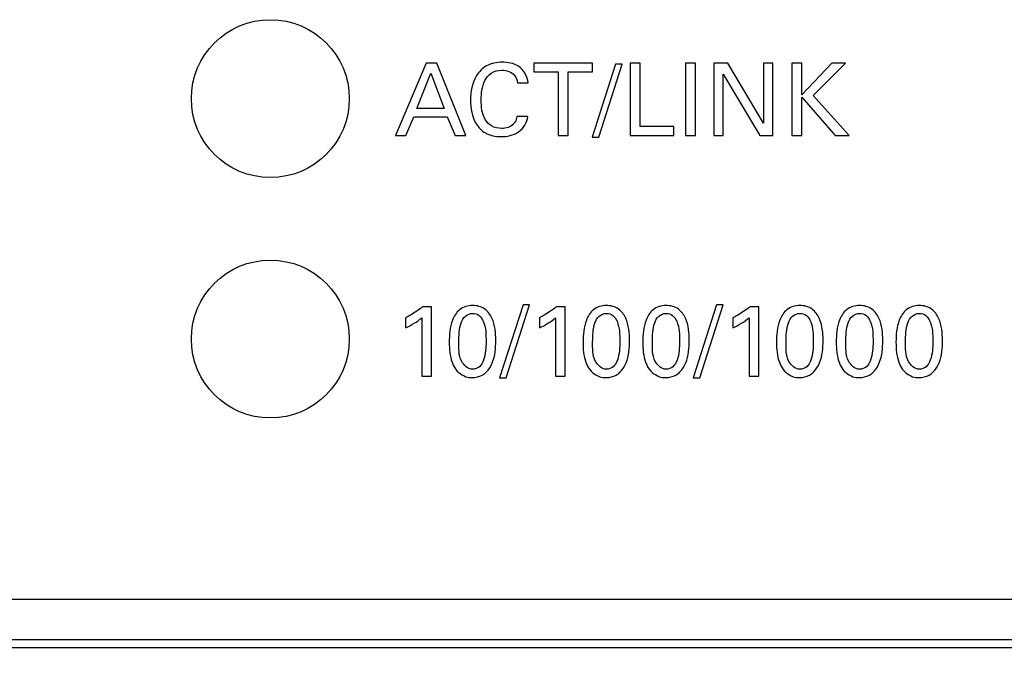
# Model space of a CAD drawing. Header units: inches. Extents: x 0 to 34, y 0 to 22.
# Tile 99 of 124: x 17.8 to 18.4, y 13.9 to 14.3. Entities that reach past the tile are written whole.
import ezdxf

# ---------------------------------------------------------------- set-up
doc = ezdxf.new("R2010")
doc.units = ezdxf.units.IN
doc.header["$LTSCALE"] = 1.87
doc.header["$MEASUREMENT"] = 0
doc.layers.get('0').update_dxf_attribs({"linetype": 'CONTINUOUS'})
doc.layers.add('02___PRT_ALL_AXES', color=7, linetype='CONTINUOUS')
doc.layers.add('DIMENSIONS', color=7, linetype='CONTINUOUS')
doc.styles.get("Standard").update_dxf_attribs({"font": 'txt', "width": 0.8})
doc.dimstyles.new('DIMSTYLE_1', dxfattribs={"dimtxt": 0.125, "dimasz": 0.18, "dimexe": 0.125, "dimexo": 0.0625, "dimgap": 0.0625, "dimtad": 0, "dimtih": 1, "dimtoh": 1, "dimdec": 3, "dimlfac": 2, "dimzin": 4, "dimdsep": 46, "dimtxsty": 'STANDARD', "dimblk": '_FILLED', "dimblk1": '_FILLED', "dimblk2": '_FILLED', "dimcen": 0.09, "dimadec": 0, "dimazin": 0, "dimtp": 0.001, "dimtm": 0.001, "dimtfac": 1, "dimtdec": 3, "dimtofl": 0, "dimtmove": 0, "dimatfit": 3, "dimldrblk": '_FILLED', "dimfxl": 1, "dimtolj": 1, "dimtzin": 4, "dimarcsym": 0})

# ---------------------------------------------------------------- blocks, each defined once
blk = doc.blocks.new('_FILLED')
at = {"color": 0, "linetype": 'BYBLOCK'}
blk.add_solid([(0, 0), (-1, 0.1736), (-1, -0.1736)], dxfattribs=at)
blk = doc.blocks.new('*D19')
at = {"layer": 'DIMENSIONS', "color": 2, "linetype": 'CONTINUOUS'}
for p, q in [((17.46205, 13.95021), (17.46205, 11.42521)), ((22.63705, 12.26921), (22.63705, 11.42521)), ((17.46205, 11.55021), (19.58705, 11.55021)), ((22.63705, 11.55021), (20.51205, 11.55021))]:
    blk.add_line(p, q, dxfattribs=at)
at = {"layer": 'DIMENSIONS', "color": 2, "linetype": 'CONTINUOUS', "xscale": 0.18, "yscale": 0.18, "zscale": 0.18, "rotation": 180}
blk.add_blockref('_FILLED', (17.46205, 11.55021), dxfattribs=at)
at = {"layer": 'DIMENSIONS', "color": 2, "linetype": 'CONTINUOUS', "xscale": 0.18, "yscale": 0.18, "zscale": 0.18}
blk.add_blockref('_FILLED', (22.63705, 11.55021), dxfattribs=at)
at = {"layer": 'DIMENSIONS', "color": 2, "linetype": 'CONTINUOUS', "insert": (19.94955, 11.61271), "char_height": 0.125, "width": 0.8, "attachment_point": 2, "line_spacing_factor": 0.9}
blk.add_mtext('10.350\\P[262.89]', dxfattribs=at)

msp = doc.modelspace()

# ---------------------------------------------------------------- linework, layer by layer
at = {"color": 7, "linetype": 'CONTINUOUS'}
for p, q in [((18.03414, 14.27231), (18.01513, 14.22717)), ((18.04083, 14.27231), (18.03414, 14.27231)), ((18.05908, 14.22717), (18.04083, 14.27231)), ((18.10145, 14.27231), (18.10145, 14.26699)), ((18.13789, 14.27231), (18.10145, 14.27231)), ((18.15239, 14.27175), (18.13776, 14.22617)), ((18.13789, 14.26699), (18.13789, 14.27231)), ((18.14188, 14.22617), (18.15645, 14.27175)), ((18.15645, 14.27175), (18.15239, 14.27175)), ((18.16151, 14.27231), (18.16151, 14.22717)), ((18.1677, 14.27231), (18.16151, 14.27231)), ((18.1677, 14.23273), (18.1677, 14.27231)), ((18.19595, 14.27231), (18.19595, 14.22717)), ((18.2022, 14.27231), (18.19595, 14.27231)), ((18.2022, 14.22717), (18.2022, 14.27231)), ((18.21376, 14.27231), (18.21376, 14.22717)), ((18.22245, 14.27231), (18.21376, 14.27231)), ((18.24464, 14.23498), (18.22245, 14.27231)), ((18.24464, 14.27231), (18.24464, 14.23498)), ((18.2504, 14.27231), (18.24464, 14.27231)), ((18.2504, 14.22717), (18.2504, 14.27231)), ((18.26226, 14.27231), (18.26226, 14.22717)), ((18.26845, 14.27231), (18.26226, 14.27231)), ((18.26845, 14.25255), (18.26845, 14.27231)), ((18.28727, 14.27231), (18.26845, 14.25255)), ((18.27564, 14.25211), (18.29583, 14.27231)), ((18.29583, 14.27231), (18.28727, 14.27231)), ((18.02845, 14.24399), (18.0372, 14.26612)), ((18.0372, 14.26612), (18.04551, 14.24399)), ((18.10145, 14.26699), (18.11658, 14.26699)), ((18.11658, 14.26699), (18.11658, 14.22717)), ((18.12276, 14.22717), (18.12276, 14.26699)), ((18.12276, 14.26699), (18.13789, 14.26699)), ((18.09114, 14.26012), (18.09784, 14.26012)), ((18.21945, 14.22717), (18.21945, 14.26549)), ((18.21945, 14.26549), (18.24239, 14.22717)), ((18.26845, 14.22717), (18.26845, 14.25112)), ((18.26845, 14.25112), (18.28927, 14.22717)), ((18.29802, 14.22717), (18.27564, 14.25211)), ((18.04551, 14.24399), (18.02845, 14.24399)), ((18.02157, 14.22717), (18.02645, 14.23892)), ((18.02645, 14.23892), (18.04739, 14.23892)), ((18.04739, 14.23892), (18.05227, 14.22717)), ((18.09771, 14.23905), (18.09083, 14.23905)), ((18.18871, 14.23273), (18.1677, 14.23273)), ((18.18871, 14.22717), (18.18871, 14.23273)), ((18.01513, 14.22717), (18.02157, 14.22717)), ((18.05227, 14.22717), (18.05908, 14.22717)), ((18.11658, 14.22717), (18.12276, 14.22717)), ((18.13776, 14.22617), (18.14188, 14.22617)), ((18.16151, 14.22717), (18.18871, 14.22717)), ((18.19595, 14.22717), (18.2022, 14.22717)), ((18.21376, 14.22717), (18.21945, 14.22717)), ((18.24239, 14.22717), (18.2504, 14.22717)), ((18.26226, 14.22717), (18.26845, 14.22717)), ((18.28927, 14.22717), (18.29802, 14.22717)), ((18.03751, 14.12029), (18.03195, 14.12029)), ((18.03751, 14.07703), (18.03751, 14.12029)), ((18.0947, 14.12161), (18.08007, 14.07603)), ((18.08419, 14.07603), (18.09876, 14.12161)), ((18.09876, 14.12161), (18.0947, 14.12161)), ((18.12095, 14.12029), (18.11539, 14.12029)), ((18.12095, 14.07703), (18.12095, 14.12029)), ((18.21538, 14.12161), (18.20075, 14.07603)), ((18.20488, 14.07603), (18.21944, 14.12161)), ((18.21944, 14.12161), (18.21538, 14.12161)), ((18.24164, 14.12029), (18.23608, 14.12029)), ((18.24164, 14.07703), (18.24164, 14.12029)), ((18.02145, 14.11348), (18.02145, 14.10723)), ((18.03151, 14.11348), (18.03151, 14.07703)), ((18.10488, 14.11348), (18.10488, 14.10723)), ((18.11495, 14.11348), (18.11495, 14.07703)), ((18.22557, 14.11348), (18.22557, 14.10723)), ((18.23564, 14.11348), (18.23564, 14.07703)), ((18.03151, 14.07703), (18.03751, 14.07703)), ((18.08007, 14.07603), (18.08419, 14.07603)), ((18.11495, 14.07703), (18.12095, 14.07703)), ((18.20075, 14.07603), (18.20488, 14.07603)), ((18.23564, 14.07703), (18.24164, 14.07703)), ((19.58705, 13.93768), (17.08704, 13.93768)), ((17.08705, 13.9127), (19.58705, 13.9127))]:
    msp.add_line(p, q, dxfattribs=at)
for centre in [(17.93705, 14.25021), (17.93705, 14.10021)]:
    msp.add_circle(centre, 0.04925, dxfattribs=at)
for points, knots in [([(18.08164, 14.27293), (18.07826, 14.27293), (18.07178, 14.27169), (18.0634, 14.2631), (18.06189, 14.25453), (18.06189, 14.24924)], [0, 0, 0, 0, 0.294179, 0.539358, 1, 1, 1, 1]), ([(18.09784, 14.26012), (18.09752, 14.26407), (18.09309, 14.2717), (18.08514, 14.27293), (18.08164, 14.27293)], [0, 0, 0, 0, 0.53096, 1, 1, 1, 1]), ([(18.06857, 14.2493), (18.06857, 14.25342), (18.06922, 14.25982), (18.07456, 14.26685), (18.07911, 14.26793), (18.08139, 14.26793)], [0, 0, 0, 0, 0.488971, 0.728967, 1, 1, 1, 1]), ([(18.08139, 14.26793), (18.08429, 14.26793), (18.08953, 14.26633), (18.09089, 14.2617), (18.09114, 14.26012)], [0, 0, 0, 0, 0.644059, 1, 1, 1, 1]), ([(18.06189, 14.24924), (18.06189, 14.24421), (18.06321, 14.23604), (18.0712, 14.22768), (18.07752, 14.22648), (18.08083, 14.22648)], [0, 0, 0, 0, 0.454498, 0.700493, 1, 1, 1, 1]), ([(18.08133, 14.23161), (18.07915, 14.23161), (18.07488, 14.23244), (18.06918, 14.23883), (18.06857, 14.2452), (18.06857, 14.2493)], [0, 0, 0, 0, 0.267034, 0.497916, 1, 1, 1, 1]), ([(18.08083, 14.22648), (18.08462, 14.22648), (18.09261, 14.22793), (18.09731, 14.23531), (18.09771, 14.23905)], [0, 0, 0, 0, 0.502482, 1, 1, 1, 1]), ([(18.09083, 14.23905), (18.09063, 14.23786), (18.0901, 14.23612), (18.08902, 14.2347), (18.08865, 14.2343)], [0, 0, 0, 0, 0.685105, 1, 1, 1, 1]), ([(18.03195, 14.12029), (18.02964, 14.11834), (18.02611, 14.11605), (18.02246, 14.11401), (18.02145, 14.11348)], [0, 0, 0, 0, 0.725162, 1, 1, 1, 1]), ([(18.06313, 14.12117), (18.0603, 14.12117), (18.05455, 14.11943), (18.04919, 14.11026), (18.04863, 14.10285), (18.04863, 14.09817)], [0, 0, 0, 0, 0.280628, 0.535778, 1, 1, 1, 1]), ([(18.07764, 14.09916), (18.07764, 14.10391), (18.07707, 14.1113), (18.0712, 14.1198), (18.06582, 14.12117), (18.06313, 14.12117)], [0, 0, 0, 0, 0.483717, 0.726492, 1, 1, 1, 1]), ([(18.11539, 14.12029), (18.11307, 14.11834), (18.10954, 14.11605), (18.1059, 14.11401), (18.10488, 14.11348)], [0, 0, 0, 0, 0.725182, 1, 1, 1, 1]), ([(18.14658, 14.12117), (18.14374, 14.12117), (18.13799, 14.11943), (18.13263, 14.11026), (18.13208, 14.10285), (18.13208, 14.09817)], [0, 0, 0, 0, 0.280636, 0.535786, 1, 1, 1, 1]), ([(18.16108, 14.09916), (18.16108, 14.10391), (18.16051, 14.1113), (18.15464, 14.1198), (18.14926, 14.12117), (18.14658, 14.12117)], [0, 0, 0, 0, 0.483725, 0.726501, 1, 1, 1, 1]), ([(18.18382, 14.12117), (18.18099, 14.12117), (18.17524, 14.11943), (18.16988, 14.11026), (18.16932, 14.10285), (18.16932, 14.09817)], [0, 0, 0, 0, 0.280628, 0.535778, 1, 1, 1, 1]), ([(18.19833, 14.09916), (18.19833, 14.10391), (18.19775, 14.1113), (18.19189, 14.1198), (18.18651, 14.12117), (18.18382, 14.12117)], [0, 0, 0, 0, 0.483717, 0.726492, 1, 1, 1, 1]), ([(18.23608, 14.12029), (18.23377, 14.11834), (18.23024, 14.11605), (18.22659, 14.11401), (18.22557, 14.11348)], [0, 0, 0, 0, 0.725155, 1, 1, 1, 1]), ([(18.26726, 14.12117), (18.26443, 14.12117), (18.25868, 14.11943), (18.25332, 14.11026), (18.25276, 14.10285), (18.25276, 14.09817)], [0, 0, 0, 0, 0.280636, 0.535786, 1, 1, 1, 1]), ([(18.28177, 14.09916), (18.28177, 14.10391), (18.28119, 14.1113), (18.27533, 14.1198), (18.26995, 14.12117), (18.26726, 14.12117)], [0, 0, 0, 0, 0.483725, 0.726501, 1, 1, 1, 1]), ([(18.30451, 14.12117), (18.30167, 14.12117), (18.29592, 14.11943), (18.29056, 14.11026), (18.29001, 14.10285), (18.29001, 14.09817)], [0, 0, 0, 0, 0.280636, 0.535786, 1, 1, 1, 1]), ([(18.31901, 14.09916), (18.31901, 14.10391), (18.31844, 14.1113), (18.31258, 14.1198), (18.30719, 14.12117), (18.30451, 14.12117)], [0, 0, 0, 0, 0.483725, 0.726501, 1, 1, 1, 1]), ([(18.34176, 14.12117), (18.33892, 14.12117), (18.33317, 14.11943), (18.32782, 14.11026), (18.32726, 14.10285), (18.32726, 14.09817)], [0, 0, 0, 0, 0.280636, 0.535786, 1, 1, 1, 1]), ([(18.35626, 14.09916), (18.35626, 14.10391), (18.35569, 14.1113), (18.34983, 14.1198), (18.34445, 14.12117), (18.34176, 14.12117)], [0, 0, 0, 0, 0.483717, 0.726492, 1, 1, 1, 1]), ([(18.05464, 14.09848), (18.05464, 14.10242), (18.05482, 14.10811), (18.05815, 14.11492), (18.06159, 14.11617), (18.0632, 14.11617)], [0, 0, 0, 0, 0.546602, 0.776973, 1, 1, 1, 1]), ([(18.0632, 14.11617), (18.06463, 14.11617), (18.0677, 14.11529), (18.07155, 14.1088), (18.07158, 14.10286), (18.07158, 14.0986)], [0, 0, 0, 0, 0.198895, 0.404923, 1, 1, 1, 1]), ([(18.13808, 14.09848), (18.13808, 14.10242), (18.13826, 14.10811), (18.14159, 14.11492), (18.14503, 14.11617), (18.14664, 14.11617)], [0, 0, 0, 0, 0.546602, 0.776973, 1, 1, 1, 1]), ([(18.14664, 14.11617), (18.14807, 14.11617), (18.15114, 14.11529), (18.155, 14.1088), (18.15502, 14.10286), (18.15502, 14.0986)], [0, 0, 0, 0, 0.198895, 0.404923, 1, 1, 1, 1]), ([(18.17532, 14.09848), (18.17532, 14.10242), (18.1755, 14.10811), (18.17883, 14.11492), (18.18228, 14.11617), (18.18389, 14.11617)], [0, 0, 0, 0, 0.546602, 0.776973, 1, 1, 1, 1]), ([(18.18389, 14.11617), (18.18531, 14.11617), (18.18838, 14.11529), (18.19224, 14.1088), (18.19226, 14.10286), (18.19226, 14.0986)], [0, 0, 0, 0, 0.198895, 0.404923, 1, 1, 1, 1]), ([(18.25876, 14.09848), (18.25876, 14.10242), (18.25894, 14.10811), (18.26227, 14.11492), (18.26572, 14.11617), (18.26733, 14.11617)], [0, 0, 0, 0, 0.546602, 0.776973, 1, 1, 1, 1]), ([(18.26733, 14.11617), (18.26875, 14.11617), (18.27183, 14.11529), (18.27568, 14.1088), (18.27571, 14.10286), (18.27571, 14.0986)], [0, 0, 0, 0, 0.198906, 0.404931, 1, 1, 1, 1]), ([(18.29601, 14.09848), (18.29601, 14.10242), (18.29619, 14.10811), (18.29952, 14.11492), (18.30296, 14.11617), (18.30457, 14.11617)], [0, 0, 0, 0, 0.546602, 0.776973, 1, 1, 1, 1]), ([(18.30457, 14.11617), (18.306, 14.11617), (18.30907, 14.11529), (18.31293, 14.1088), (18.31295, 14.10286), (18.31295, 14.0986)], [0, 0, 0, 0, 0.198895, 0.404923, 1, 1, 1, 1]), ([(18.33326, 14.09848), (18.33326, 14.10242), (18.33344, 14.10811), (18.33677, 14.11492), (18.34022, 14.11617), (18.34183, 14.11617)], [0, 0, 0, 0, 0.546595, 0.776963, 1, 1, 1, 1]), ([(18.34183, 14.11617), (18.34325, 14.11617), (18.34632, 14.11529), (18.35018, 14.1088), (18.3502, 14.10286), (18.3502, 14.0986)], [0, 0, 0, 0, 0.198893, 0.404917, 1, 1, 1, 1]), ([(18.04863, 14.09817), (18.04863, 14.094), (18.04905, 14.08879), (18.05105, 14.08413), (18.05144, 14.08334)], [0, 0, 0, 0, 0.825044, 1, 1, 1, 1]), ([(18.06307, 14.08135), (18.0603, 14.08135), (18.0541, 14.08724), (18.05464, 14.09438), (18.05464, 14.09848)], [0, 0, 0, 0, 0.403352, 1, 1, 1, 1]), ([(18.07158, 14.0986), (18.07158, 14.09472), (18.07133, 14.08913), (18.06796, 14.08255), (18.06463, 14.08135), (18.06307, 14.08135)], [0, 0, 0, 0, 0.549758, 0.779183, 1, 1, 1, 1]), ([(18.07164, 14.07948), (18.07505, 14.08265), (18.07741, 14.09), (18.07764, 14.09686), (18.07764, 14.09916)], [0, 0, 0, 0, 0.669888, 1, 1, 1, 1]), ([(18.13208, 14.09817), (18.13208, 14.094), (18.13249, 14.08879), (18.13449, 14.08413), (18.13488, 14.08334)], [0, 0, 0, 0, 0.825036, 1, 1, 1, 1]), ([(18.14651, 14.08135), (18.14374, 14.08135), (18.13754, 14.08724), (18.13808, 14.09438), (18.13808, 14.09848)], [0, 0, 0, 0, 0.403346, 1, 1, 1, 1]), ([(18.15502, 14.0986), (18.15502, 14.09472), (18.15477, 14.08913), (18.1514, 14.08255), (18.14807, 14.08135), (18.14651, 14.08135)], [0, 0, 0, 0, 0.549758, 0.779183, 1, 1, 1, 1]), ([(18.15508, 14.07948), (18.15849, 14.08265), (18.16085, 14.09), (18.16108, 14.09686), (18.16108, 14.09916)], [0, 0, 0, 0, 0.669889, 1, 1, 1, 1]), ([(18.16932, 14.09817), (18.16932, 14.094), (18.16974, 14.08879), (18.17173, 14.08413), (18.17213, 14.08334)], [0, 0, 0, 0, 0.825036, 1, 1, 1, 1]), ([(18.18376, 14.08135), (18.18099, 14.08135), (18.17478, 14.08724), (18.17532, 14.09438), (18.17532, 14.09848)], [0, 0, 0, 0, 0.403352, 1, 1, 1, 1]), ([(18.19226, 14.0986), (18.19226, 14.09472), (18.19202, 14.08913), (18.18865, 14.08255), (18.18532, 14.08135), (18.18376, 14.08135)], [0, 0, 0, 0, 0.549758, 0.779183, 1, 1, 1, 1]), ([(18.19232, 14.07948), (18.19573, 14.08265), (18.1981, 14.09), (18.19833, 14.09686), (18.19833, 14.09916)], [0, 0, 0, 0, 0.669888, 1, 1, 1, 1]), ([(18.25276, 14.09817), (18.25276, 14.094), (18.25318, 14.08879), (18.25517, 14.08413), (18.25557, 14.08334)], [0, 0, 0, 0, 0.825036, 1, 1, 1, 1]), ([(18.2672, 14.08135), (18.26443, 14.08135), (18.25822, 14.08724), (18.25876, 14.09438), (18.25876, 14.09848)], [0, 0, 0, 0, 0.403346, 1, 1, 1, 1]), ([(18.27571, 14.0986), (18.27571, 14.09472), (18.27546, 14.08913), (18.27209, 14.08255), (18.26876, 14.08135), (18.2672, 14.08135)], [0, 0, 0, 0, 0.549758, 0.779183, 1, 1, 1, 1]), ([(18.27577, 14.07948), (18.27917, 14.08265), (18.28154, 14.09), (18.28177, 14.09686), (18.28177, 14.09916)], [0, 0, 0, 0, 0.669889, 1, 1, 1, 1]), ([(18.29001, 14.09817), (18.29001, 14.094), (18.29042, 14.08879), (18.29242, 14.08413), (18.29282, 14.08334)], [0, 0, 0, 0, 0.825036, 1, 1, 1, 1]), ([(18.30445, 14.08135), (18.30167, 14.08135), (18.29547, 14.08724), (18.29601, 14.09438), (18.29601, 14.09848)], [0, 0, 0, 0, 0.403346, 1, 1, 1, 1]), ([(18.31295, 14.0986), (18.31295, 14.09472), (18.3127, 14.08913), (18.30934, 14.08255), (18.306, 14.08135), (18.30445, 14.08135)], [0, 0, 0, 0, 0.549758, 0.779183, 1, 1, 1, 1]), ([(18.31301, 14.07948), (18.31642, 14.08265), (18.31878, 14.09), (18.31901, 14.09686), (18.31901, 14.09916)], [0, 0, 0, 0, 0.669888, 1, 1, 1, 1]), ([(18.32726, 14.09817), (18.32726, 14.094), (18.32768, 14.08879), (18.32967, 14.08413), (18.33007, 14.08334)], [0, 0, 0, 0, 0.825043, 1, 1, 1, 1]), ([(18.3417, 14.08135), (18.33893, 14.08135), (18.33272, 14.08724), (18.33326, 14.09438), (18.33326, 14.09848)], [0, 0, 0, 0, 0.403338, 1, 1, 1, 1]), ([(18.3502, 14.0986), (18.3502, 14.09472), (18.34996, 14.08913), (18.34659, 14.08255), (18.34326, 14.08135), (18.3417, 14.08135)], [0, 0, 0, 0, 0.549758, 0.779183, 1, 1, 1, 1]), ([(18.35026, 14.07948), (18.35367, 14.08265), (18.35604, 14.09), (18.35626, 14.09686), (18.35626, 14.09916)], [0, 0, 0, 0, 0.669892, 1, 1, 1, 1]), ([(18.05144, 14.08334), (18.05293, 14.08033), (18.05696, 14.07676), (18.06167, 14.07615), (18.06301, 14.07615)], [0, 0, 0, 0, 0.71497, 1, 1, 1, 1]), ([(18.13488, 14.08334), (18.13637, 14.08033), (18.1404, 14.07676), (18.14512, 14.07615), (18.14645, 14.07615)], [0, 0, 0, 0, 0.714979, 1, 1, 1, 1]), ([(18.17213, 14.08334), (18.17361, 14.08033), (18.17765, 14.07676), (18.18236, 14.07615), (18.1837, 14.07615)], [0, 0, 0, 0, 0.71496, 1, 1, 1, 1]), ([(18.25557, 14.08334), (18.25705, 14.08033), (18.26109, 14.07676), (18.2658, 14.07615), (18.26714, 14.07615)], [0, 0, 0, 0, 0.714979, 1, 1, 1, 1]), ([(18.29282, 14.08334), (18.2943, 14.08033), (18.29833, 14.07676), (18.30305, 14.07615), (18.30439, 14.07615)], [0, 0, 0, 0, 0.714979, 1, 1, 1, 1]), ([(18.33007, 14.08334), (18.33155, 14.08033), (18.33558, 14.07676), (18.3403, 14.07615), (18.34164, 14.07615)], [0, 0, 0, 0, 0.714979, 1, 1, 1, 1]), ([(18.06301, 14.07615), (18.06516, 14.07615), (18.06838, 14.07693), (18.07093, 14.0788), (18.07164, 14.07948)], [0, 0, 0, 0, 0.687242, 1, 1, 1, 1]), ([(18.14645, 14.07615), (18.1486, 14.07615), (18.15183, 14.07693), (18.15437, 14.0788), (18.15508, 14.07948)], [0, 0, 0, 0, 0.687269, 1, 1, 1, 1]), ([(18.1837, 14.07615), (18.18585, 14.07615), (18.18907, 14.07693), (18.19161, 14.0788), (18.19232, 14.07948)], [0, 0, 0, 0, 0.687269, 1, 1, 1, 1]), ([(18.26714, 14.07615), (18.26929, 14.07615), (18.27251, 14.07693), (18.27505, 14.0788), (18.27577, 14.07948)], [0, 0, 0, 0, 0.687269, 1, 1, 1, 1]), ([(18.30439, 14.07615), (18.30654, 14.07615), (18.30976, 14.07693), (18.3123, 14.0788), (18.31301, 14.07948)], [0, 0, 0, 0, 0.687269, 1, 1, 1, 1]), ([(18.34164, 14.07615), (18.34379, 14.07615), (18.34701, 14.07693), (18.34955, 14.0788), (18.35026, 14.07948)], [0, 0, 0, 0, 0.687269, 1, 1, 1, 1])]:
    msp.add_open_spline(points, degree=3, knots=knots, dxfattribs=at)
for points in [[(18.08865, 14.2343), (18.08684, 14.23243), (18.08393, 14.23161), (18.08133, 14.23161)], [(18.02145, 14.10723), (18.02502, 14.10891), (18.02848, 14.11094), (18.03151, 14.11348)], [(18.10488, 14.10723), (18.10846, 14.10891), (18.11192, 14.11094), (18.11495, 14.11348)], [(18.22557, 14.10723), (18.22915, 14.10891), (18.23261, 14.11094), (18.23564, 14.11348)]]:
    msp.add_open_spline(points, degree=3, dxfattribs=at)
at = {"layer": '02___PRT_ALL_AXES', "color": 7, "linetype": 'CONTINUOUS'}
msp.add_line((17.08205, 13.90771), (19.59205, 13.90771), dxfattribs=at)

# ---------------------------------------------------------------- dimensions: what is measured, and where the dimension line sits
at = {"layer": 'DIMENSIONS', "color": 2, "linetype": 'CONTINUOUS'}
dim = msp.add_linear_dim(base=(22.63705, 11.55021), p1=(17.46205, 14.01271), p2=(22.63705, 12.33171), dimstyle='DIMSTYLE_1', dxfattribs=at)
dim.commit()
dim.dimension.update_dxf_attribs({"geometry": '*D19', "text_midpoint": (20.04955, 11.45646), "dimtype": 160})

doc.saveas('drawing.dxf')
